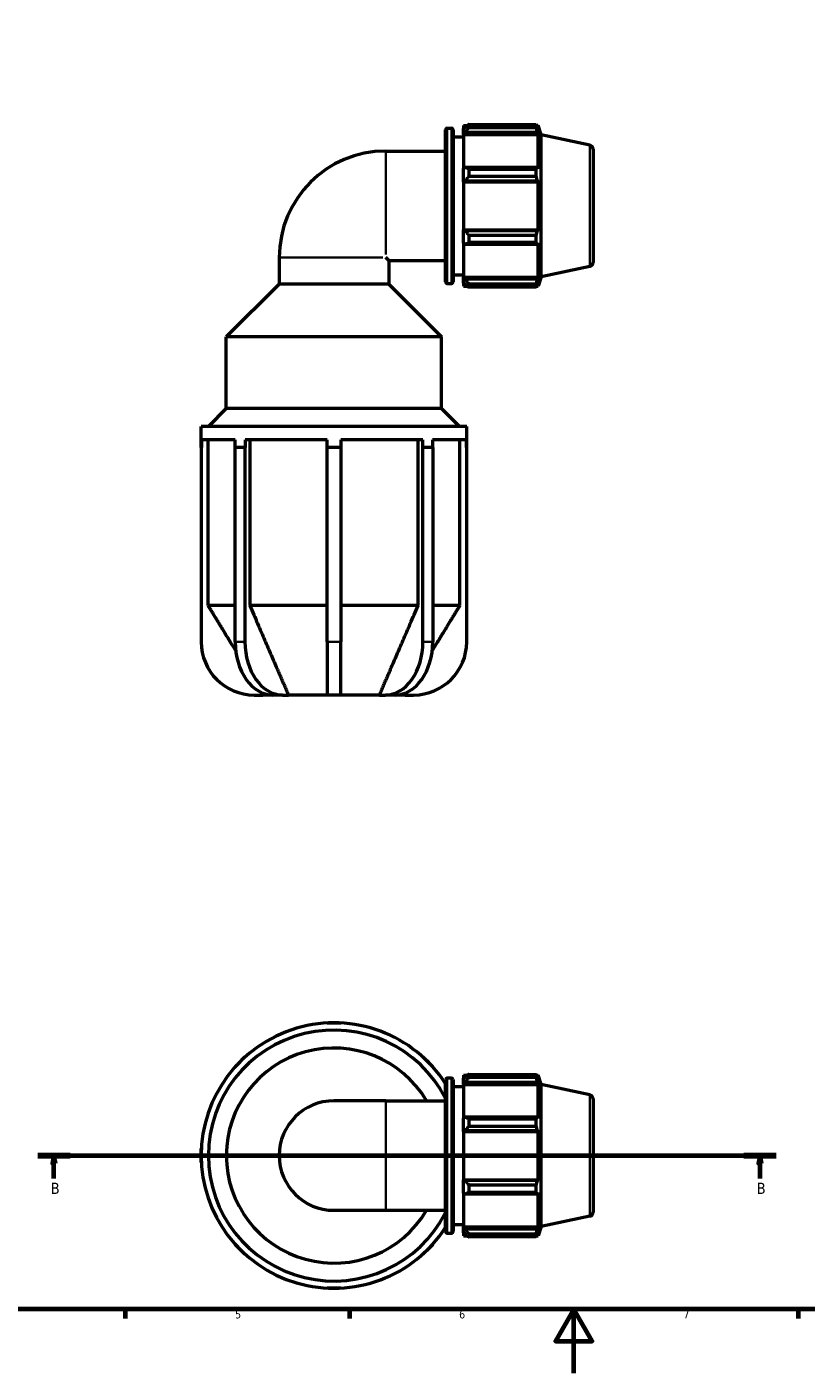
# Model space of a CAD drawing. Header units: millimetres. Extents: x 0 to 931, y 0 to 842.
# Tile 2 of 6: x 250 to 493, y 0 to 421. Entities that reach past the tile are written whole.
import ezdxf

# ---------------------------------------------------------------- set-up
doc = ezdxf.new("R2010")
doc.units = ezdxf.units.MM
doc.linetypes.add('CHAIN', pattern=[0.7087, 0.4724, -0.0591, 0.1181, -0.0591])
for name, color, linetype, lineweight in [('Border (ISO)', 7, 'Continuous', 70), ('Section Line (ISO)', 7, 'CHAIN', 70), ('Visible (ISO)', 7, 'Continuous', 50), ('Visible Narrow (ISO)', 7, 'Continuous', 35)]:
    doc.layers.add(name, color=color, linetype=linetype, lineweight=lineweight)
doc.styles.add('Label Text (ISO)', font='tahoma.ttf')
doc.styles.add('Note Text (ISO)', font='tahoma.ttf')

# ---------------------------------------------------------------- blocks, each defined once
blk = doc.blocks.new('Borders Default Border')
at = {"layer": 'Border (ISO)'}
for p, q in [((280.33, 20), (280.33, 17.1)), ((350.42, 20), (350.42, 17.1)), ((490.58, 20), (490.58, 17.1))]:
    blk.add_line(p, q, dxfattribs=at)
at = {"layer": 'Border (ISO)', "flags": 128}
for points in [[(20, 20), (20, 574), (821, 574), (821, 20), (20, 20)], [(420.5, 0), (420.5, 20), (414.73, 10), (426.27, 10), (420.5, 20)]]:
    blk.add_lwpolyline(points, dxfattribs=at)
at = {"layer": 'Border (ISO)', "color": 232, "true_color": 0xca0064, "char_height": 2.5, "attachment_point": 7, "style": 'Note Text (ISO)'}
for s, insert in [('5', (314.64, 17.05)), ('6', (384.66, 17.05)), ('7', (454.77, 17.1))]:
    blk.add_mtext(s, dxfattribs=dict(at, insert=insert))
blk = doc.blocks.new('2dTransSection0')
at = {"layer": 'Section Line (ISO)', "linetype": 'CHAIN'}
blk.add_line((252.95, 68.03), (483.77, 68.03), dxfattribs=at)
at = {"layer": 'Section Line (ISO)', "linetype": 'Continuous', "lineweight": 140}
for p, q in [((252.95, 68.03), (263.11, 68.03)), ((473.61, 68.03), (483.77, 68.03))]:
    blk.add_line(p, q, dxfattribs=at)
at = {"layer": 'Section Line (ISO)', "linetype": 'Continuous'}
for p, q in [((258.03, 68.03), (257.53, 65.53)), ((258.03, 65.53), (258.03, 68.03)), ((258.53, 65.53), (258.03, 68.03)), ((478.69, 68.03), (478.19, 65.53)), ((478.69, 65.53), (478.69, 68.03)), ((479.19, 65.53), (478.69, 68.03)), ((257.53, 65.53), (258.53, 65.53)), ((258.03, 60.9), (258.03, 65.53)), ((478.19, 65.53), (479.19, 65.53)), ((478.69, 60.9), (478.69, 65.53))]:
    blk.add_line(p, q, dxfattribs=at)
at = {"layer": 'Section Line (ISO)', "linetype": 'Continuous', "flags": 128}
for points in [[(258.53, 65.53), (258.03, 68.03), (257.53, 65.53), (258.53, 65.53)], [(479.19, 65.53), (478.69, 68.03), (478.19, 65.53), (479.19, 65.53)]]:
    blk.add_lwpolyline(points, dxfattribs=at)
at = {"layer": 'Section Line (ISO)'}
for points in [[(258.53, 65.53), (258.03, 68.03), (257.53, 65.53), (258.53, 65.53)], [(479.19, 65.53), (478.69, 68.03), (478.19, 65.53), (479.19, 65.53)]]:
    blk.add_solid(points, dxfattribs=at)
at = {"layer": 'Section Line (ISO)', "char_height": 3.5, "attachment_point": 7, "style": 'Label Text (ISO)'}
for insert in [(256.97, 56.03), (477.62, 56.03)]:
    blk.add_mtext('B', dxfattribs=dict(at, insert=insert))

msp = doc.modelspace()

# ---------------------------------------------------------------- linework, layer by layer
at = {"layer": 'Visible (ISO)'}
for p, q in [((380.4423, 341.2729), (380.4423, 388.8729)), ((380.9423, 389.3729), (382.2566, 389.3729)), ((382.7566, 388.8729), (382.7566, 341.2729)), ((386.0312, 390.1829), (386.0312, 389.2782)), ((386.0312, 390.1829), (387.1806, 390.1829)), ((386.5712, 389.7932), (386.0312, 389.2782)), ((386.0312, 387.5852), (386.0312, 389.2782)), ((386.0312, 387.5852), (386.5712, 388.0642)), ((386.0312, 387.3457), (386.0312, 387.5852)), ((386.0312, 387.3457), (386.0312, 376.7921)), ((386.0312, 387.3457), (409.3836, 387.3457)), ((386.5712, 388.0642), (409.1204, 388.0642)), ((387.6512, 390.478), (387.6512, 389.5016)), ((387.6512, 390.478), (408.7695, 390.478)), ((408.7695, 389.5016), (387.6512, 389.5016)), ((408.7695, 389.5016), (408.7695, 390.478)), ((408.9224, 390.1829), (409.3836, 390.1829)), ((409.3836, 389.0207), (409.1204, 389.7932)), ((409.1204, 388.0642), (409.3836, 387.3457)), ((409.3836, 389.0207), (409.3836, 390.1829)), ((410.3312, 387.2663), (409.3836, 390.1829)), ((409.3836, 376.6674), (409.3836, 387.3457)), ((382.7566, 386.6729), (386.0312, 386.6729)), ((410.3312, 342.8795), (410.3312, 387.2663)), ((425.5411, 384.0334), (410.3312, 387.2663)), ((361.7312, 382.1919), (380.4423, 382.1919)), ((426.5312, 382.8107), (426.5312, 347.3351)), ((386.5712, 377.0414), (386.0312, 376.7921)), ((386.0312, 372.7048), (386.0312, 376.7921)), ((409.1204, 377.0414), (386.5712, 377.0414)), ((387.6512, 376.5724), (387.6512, 374.2153)), ((387.6512, 376.5724), (408.7695, 376.5724)), ((408.7695, 374.2153), (408.7695, 376.5724)), ((409.3836, 376.6674), (409.1204, 377.0414)), ((386.0312, 372.7048), (386.5712, 372.8672)), ((386.0312, 372.6236), (386.0312, 372.7048)), ((386.0312, 372.6236), (386.0312, 357.5222)), ((386.0312, 372.6236), (409.3836, 372.6236)), ((386.5712, 372.8672), (409.1204, 372.8672)), ((408.7695, 374.2153), (387.6512, 374.2153)), ((409.1204, 372.8672), (409.3836, 372.6236)), ((409.3836, 357.5222), (409.3836, 372.6236)), ((386.0312, 357.441), (386.0312, 357.5222)), ((386.0312, 357.5222), (409.3836, 357.5222)), ((386.5712, 357.2786), (386.0312, 357.441)), ((386.0312, 353.3537), (386.0312, 357.441)), ((409.1204, 357.2786), (386.5712, 357.2786)), ((387.6512, 355.9305), (387.6512, 353.5734)), ((387.6512, 355.9305), (408.7695, 355.9305)), ((408.7695, 353.5734), (408.7695, 355.9305)), ((409.3836, 357.5222), (409.1204, 357.2786)), ((386.0312, 353.3537), (386.5712, 353.1044)), ((386.0312, 353.3537), (386.0312, 342.8001)), ((386.5712, 353.1044), (409.1204, 353.1044)), ((408.7695, 353.5734), (387.6512, 353.5734)), ((409.1204, 353.1044), (409.3836, 353.4784)), ((409.3836, 342.8001), (409.3836, 353.4784)), ((328.4122, 348.8729), (328.4122, 340.5929)), ((362.6502, 347.9539), (361.7312, 348.8729)), ((362.6502, 347.9539), (362.6502, 340.5929)), ((362.6502, 347.9539), (380.4423, 347.9539)), ((425.5411, 346.1124), (410.3312, 342.8795)), ((382.7566, 343.4729), (386.0312, 343.4729)), ((386.0312, 342.5606), (386.0312, 342.8001)), ((386.0312, 342.8001), (409.3836, 342.8001)), ((386.0312, 340.8676), (386.0312, 342.5606)), ((386.5712, 342.0816), (386.0312, 342.5606)), ((409.1204, 342.0816), (386.5712, 342.0816)), ((409.3836, 342.8001), (409.1204, 342.0816)), ((409.1204, 340.3526), (409.3836, 341.1251)), ((410.3312, 342.8795), (409.3836, 339.9629)), ((409.3836, 339.9629), (409.3836, 341.1251)), ((328.4122, 340.5929), (311.8922, 324.0729)), ((362.6502, 340.5929), (328.4122, 340.5929)), ((362.6502, 340.5929), (379.1702, 324.0729)), ((380.9423, 340.7729), (382.2566, 340.7729)), ((386.0312, 340.8676), (386.5712, 340.3526)), ((386.0312, 340.8676), (386.0312, 339.9629)), ((386.0312, 339.9629), (387.1806, 339.9629)), ((387.6512, 340.6442), (387.6512, 339.6678)), ((387.6512, 340.6442), (408.7695, 340.6442)), ((408.7695, 339.6678), (387.6512, 339.6678)), ((408.7695, 339.6678), (408.7695, 340.6442)), ((408.9224, 339.9629), (409.3836, 339.9629)), ((379.1702, 324.0729), (311.8922, 324.0729)), ((311.8922, 301.6729), (311.8922, 324.0729)), ((379.1702, 301.6729), (379.1702, 324.0729)), ((311.8922, 301.6729), (306.2922, 296.0729)), ((379.1702, 301.6729), (311.8922, 301.6729)), ((379.1702, 301.6729), (384.7702, 296.0729)), ((387.0312, 296.0729), (304.0312, 296.0729)), ((304.0312, 289.4329), (304.0312, 296.0729)), ((387.0312, 289.4329), (387.0312, 296.0729)), ((304.0875, 291.9229), (304.0875, 289.4329)), ((314.6987, 291.9229), (304.0875, 291.9229)), ((306.1654, 291.9229), (306.1654, 240.0729)), ((314.6987, 289.4329), (314.6987, 291.9229)), ((317.7534, 291.9229), (317.7534, 289.4329)), ((343.3712, 291.9229), (317.7534, 291.9229)), ((319.2228, 291.9229), (319.2228, 240.0729)), ((343.3712, 289.4329), (343.3712, 291.9229)), ((347.6912, 291.9229), (347.6912, 289.4329)), ((373.309, 291.9229), (347.6912, 291.9229)), ((371.8397, 240.0729), (371.8397, 291.9229)), ((373.309, 289.4329), (373.309, 291.9229)), ((376.3637, 291.9229), (376.3637, 289.4329)), ((386.975, 291.9229), (376.3637, 291.9229)), ((384.897, 240.0729), (384.897, 291.9229)), ((386.975, 289.4329), (386.975, 291.9229)), ((304.0875, 289.4329), (304.0312, 289.4329)), ((304.0312, 289.4329), (304.0312, 228.6729)), ((316.1863, 289.4329), (314.6589, 289.4329)), ((314.6589, 228.6729), (314.6589, 289.4329)), ((317.7136, 289.4329), (316.1863, 289.4329)), ((317.7534, 289.4329), (317.7136, 289.4329)), ((317.7136, 289.4329), (317.7136, 228.6729)), ((345.5312, 289.4329), (343.3712, 289.4329)), ((343.3712, 228.6729), (343.3712, 289.4329)), ((347.6912, 289.4329), (345.5312, 289.4329)), ((347.6912, 289.4329), (347.6912, 228.6729)), ((373.3488, 289.4329), (373.309, 289.4329)), ((374.8762, 289.4329), (373.3488, 289.4329)), ((373.3488, 228.6729), (373.3488, 289.4329)), ((376.4035, 289.4329), (374.8762, 289.4329)), ((376.4035, 289.4329), (376.4035, 228.6729)), ((387.0312, 289.4329), (386.975, 289.4329)), ((387.0312, 228.6729), (387.0312, 289.4329)), ((314.6589, 240.0729), (306.1654, 240.0729)), ((343.3712, 240.0729), (319.2228, 240.0729)), ((371.8397, 240.0729), (347.6912, 240.0729)), ((384.897, 240.0729), (376.4035, 240.0729)), ((343.3712, 228.6729), (343.3712, 212.0729)), ((347.6912, 212.0729), (347.6912, 228.6729)), ((320.6312, 212.0729), (323.2758, 212.0729)), ((326.3969, 212.0729), (323.2758, 212.0729)), ((329.4516, 212.0729), (326.3969, 212.0729)), ((329.4516, 212.0729), (331.3216, 212.0729)), ((343.3712, 212.0729), (331.3216, 212.0729)), ((347.6912, 212.0729), (343.3712, 212.0729)), ((359.7408, 212.0729), (347.6912, 212.0729)), ((359.7408, 212.0729), (361.6108, 212.0729)), ((364.6655, 212.0729), (361.6108, 212.0729)), ((367.7867, 212.0729), (364.6655, 212.0729)), ((367.7867, 212.0729), (370.4312, 212.0729)), ((343.3712, 109.4725), (343.3712, 109.5288)), ((343.3712, 109.5288), (345.5312, 109.5288)), ((345.5312, 109.5288), (347.6912, 109.5288)), ((347.6912, 109.5288), (347.6912, 109.4725)), ((314.6589, 95.8464), (316.1863, 97.3737)), ((316.1863, 97.3737), (317.7136, 98.9011)), ((317.7136, 98.9011), (317.7534, 98.8613)), ((373.309, 98.8613), (373.3488, 98.9011)), ((373.3488, 98.9011), (374.8762, 97.3737)), ((374.8762, 97.3737), (376.4035, 95.8464)), ((314.6987, 95.8066), (314.6589, 95.8464)), ((376.4035, 95.8464), (376.3637, 95.8066)), ((386.0312, 93.1388), (386.0312, 92.2341)), ((386.0312, 93.1388), (387.1806, 93.1388)), ((386.5712, 92.7491), (386.0312, 92.2341)), ((387.6512, 93.4338), (387.6512, 92.4575)), ((387.6512, 93.4338), (408.7695, 93.4338)), ((408.7695, 92.4575), (408.7695, 93.4338)), ((408.9224, 93.1388), (409.3836, 93.1388)), ((409.3836, 91.9766), (409.1204, 92.7491)), ((409.3836, 91.9766), (409.3836, 93.1388)), ((410.3312, 90.2222), (409.3836, 93.1388)), ((380.4423, 44.2288), (380.4423, 91.8288)), ((380.9423, 92.3288), (382.2566, 92.3288)), ((382.7566, 91.8288), (382.7566, 44.2288)), ((382.7566, 89.6288), (386.0312, 89.6288)), ((386.0312, 90.5411), (386.0312, 92.2341)), ((386.0312, 90.5411), (386.5712, 91.0201)), ((386.0312, 90.3016), (386.0312, 90.5411)), ((386.0312, 90.3016), (386.0312, 79.748)), ((386.0312, 90.3016), (409.3836, 90.3016)), ((386.5712, 91.0201), (409.1204, 91.0201)), ((408.7695, 92.4575), (387.6512, 92.4575)), ((409.1204, 91.0201), (409.3836, 90.3016)), ((409.3836, 79.6233), (409.3836, 90.3016)), ((410.3312, 45.8354), (410.3312, 90.2222)), ((425.5411, 86.9892), (410.3312, 90.2222)), ((361.7312, 85.1478), (345.5312, 85.1478)), ((361.7312, 85.1478), (380.4423, 85.1478)), ((426.5312, 85.7666), (426.5312, 50.291)), ((386.5712, 79.9973), (386.0312, 79.748)), ((409.1204, 79.9973), (386.5712, 79.9973)), ((409.3836, 79.6233), (409.1204, 79.9973)), ((386.0312, 75.6607), (386.0312, 79.748)), ((386.0312, 75.6607), (386.5712, 75.8231)), ((386.5712, 75.8231), (409.1204, 75.8231)), ((387.6512, 79.5282), (387.6512, 77.1712)), ((387.6512, 79.5282), (408.7695, 79.5282)), ((408.7695, 77.1712), (387.6512, 77.1712)), ((408.7695, 77.1712), (408.7695, 79.5282)), ((409.1204, 75.8231), (409.3836, 75.5795)), ((386.0312, 75.5795), (386.0312, 75.6607)), ((386.0312, 75.5795), (386.0312, 60.4781)), ((386.0312, 75.5795), (409.3836, 75.5795)), ((409.3836, 60.4781), (409.3836, 75.5795)), ((304.0312, 68.0288), (304.0312, 70.1888)), ((304.0312, 70.1888), (304.0875, 70.1888)), ((304.0312, 65.8688), (304.0312, 68.0288)), ((304.0875, 65.8688), (304.0312, 65.8688)), ((386.0312, 60.3969), (386.0312, 60.4781)), ((386.0312, 60.4781), (409.3836, 60.4781)), ((386.0312, 56.3096), (386.0312, 60.3969)), ((386.5712, 60.2345), (386.0312, 60.3969)), ((409.1204, 60.2345), (386.5712, 60.2345)), ((409.3836, 60.4781), (409.1204, 60.2345)), ((386.0312, 56.3096), (386.0312, 45.7559)), ((386.0312, 56.3096), (386.5712, 56.0603)), ((386.5712, 56.0603), (409.1204, 56.0603)), ((387.6512, 58.8864), (387.6512, 56.5293)), ((387.6512, 58.8864), (408.7695, 58.8864)), ((408.7695, 56.5293), (387.6512, 56.5293)), ((408.7695, 56.5293), (408.7695, 58.8864)), ((409.1204, 56.0603), (409.3836, 56.4343)), ((409.3836, 45.7559), (409.3836, 56.4343)), ((345.5312, 50.9098), (361.7312, 50.9098)), ((361.7312, 50.9098), (380.4423, 50.9098)), ((382.7566, 46.4288), (386.0312, 46.4288)), ((425.5411, 49.0683), (410.3312, 45.8354)), ((380.9423, 43.7288), (382.2566, 43.7288)), ((386.0312, 45.5165), (386.0312, 45.7559)), ((386.0312, 45.7559), (409.3836, 45.7559)), ((386.0312, 43.8235), (386.0312, 45.5165)), ((386.5712, 45.0375), (386.0312, 45.5165)), ((386.0312, 43.8235), (386.0312, 42.9188)), ((386.0312, 43.8235), (386.5712, 43.3084)), ((386.0312, 42.9188), (387.1806, 42.9188)), ((409.1204, 45.0375), (386.5712, 45.0375)), ((387.6512, 43.6001), (387.6512, 42.6237)), ((387.6512, 43.6001), (408.7695, 43.6001)), ((408.7695, 42.6237), (387.6512, 42.6237)), ((408.7695, 42.6237), (408.7695, 43.6001)), ((408.9224, 42.9188), (409.3836, 42.9188)), ((409.3836, 45.7559), (409.1204, 45.0375)), ((409.1204, 43.3084), (409.3836, 44.081)), ((410.3312, 45.8354), (409.3836, 42.9188)), ((409.3836, 42.9188), (409.3836, 44.081)), ((314.6589, 40.2112), (314.6987, 40.251)), ((316.1863, 38.6839), (314.6589, 40.2112)), ((317.7136, 37.1565), (316.1863, 38.6839)), ((374.8762, 38.6839), (373.3488, 37.1565)), ((376.4035, 40.2112), (374.8762, 38.6839)), ((376.3637, 40.251), (376.4035, 40.2112)), ((317.7534, 37.1963), (317.7136, 37.1565)), ((373.3488, 37.1565), (373.309, 37.1963)), ((343.3712, 26.5288), (343.3712, 26.585)), ((345.5312, 26.5288), (343.3712, 26.5288)), ((347.6912, 26.5288), (345.5312, 26.5288)), ((347.6912, 26.585), (347.6912, 26.5288))]:
    msp.add_line(p, q, dxfattribs=at)
for centre, radius, start, end in [((380.9423, 388.8729), 0.5, 90, 180), ((382.2566, 388.8729), 0.5, 0, 90), ((425.2812, 382.8107), 1.25, 0, 78), ((361.7312, 348.8729), 33.319, 90, 180), ((425.2812, 347.3351), 1.25, 282, 0), ((380.9423, 341.2729), 0.5, 180, 270), ((382.2566, 341.2729), 0.5, 270, 0), ((320.6312, 228.6729), 16.6, 180, 270), ((370.4312, 228.6729), 16.6, 270, 0), ((345.5312, 68.0288), 41.5, 32.729722, 327.270278), ((345.5312, 68.0288), 39.239, 27.163991, 332.836009), ((345.5312, 68.0288), 33.639, 30.590797, 329.409203), ((380.9423, 91.8288), 0.5, 90, 180), ((382.2566, 91.8288), 0.5, 0, 90), ((345.5312, 68.0288), 17.119, 90, 270), ((425.2812, 85.7666), 1.25, 0, 78), ((425.2812, 50.291), 1.25, 282, 0), ((380.9423, 44.2288), 0.5, 180, 270), ((382.2566, 44.2288), 0.5, 270, 0)]:
    msp.add_arc(centre, radius, start, end, dxfattribs=at)
for centre, start_param, end_param in [((326.3969, 228.6729), 4.71238898, 6.28318531), ((329.4516, 228.6729), 4.71238898, 6.28318531), ((361.6108, 228.6729), 0, 1.57079633), ((364.6655, 228.6729), 0, 1.57079633)]:
    msp.add_ellipse(centre, major_axis=(0, -16.6), ratio=0.70710678, start_param=start_param, end_param=end_param, dxfattribs=at)
for points, weights in [([(387.6512, 390.478), (387.0896, 390.1286), (386.5712, 389.7932)], [1.01512586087, 1.0107903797, 1.00565180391]), ([(386.5712, 388.0642), (387.0896, 388.7682), (387.6512, 389.5016)], [1.00565180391, 1.0107903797, 1.01512586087]), ([(408.7695, 390.478), (408.9519, 390.1286), (409.1204, 389.7932)], [1, 1.00216960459, 1.00352404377]), ([(409.1204, 388.0642), (408.9519, 388.7682), (408.7695, 389.5016)], [1.00352404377, 1.00216960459, 1]), ([(387.6512, 376.5724), (387.0896, 376.8117), (386.5712, 377.0414)], [1.01512586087, 1.0107903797, 1.00565180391]), ([(408.7695, 376.5724), (408.9519, 376.8117), (409.1204, 377.0414)], [1, 1.00216960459, 1.00352404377]), ([(386.5712, 372.8672), (387.0896, 373.5275), (387.6512, 374.2153)], [1.00565180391, 1.0107903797, 1.01512586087]), ([(409.1204, 372.8672), (408.9519, 373.5275), (408.7695, 374.2153)], [1.00352404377, 1.00216960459, 1]), ([(387.6512, 355.9305), (387.0896, 356.6183), (386.5712, 357.2786)], [1.01512586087, 1.0107903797, 1.00565180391]), ([(408.7695, 355.9305), (408.9519, 356.6183), (409.1204, 357.2786)], [1, 1.00216960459, 1.00352404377]), ([(386.5712, 353.1044), (387.0896, 353.3341), (387.6512, 353.5734)], [1.00565180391, 1.0107903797, 1.01512586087]), ([(409.1204, 353.1044), (408.9519, 353.3341), (408.7695, 353.5734)], [1.00352404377, 1.00216960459, 1]), ([(387.6512, 340.6442), (387.0896, 341.3775), (386.5712, 342.0816)], [1.01512586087, 1.0107903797, 1.00565180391]), ([(408.7695, 340.6442), (408.9519, 341.3775), (409.1204, 342.0816)], [1, 1.00216960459, 1.00352404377]), ([(386.5712, 340.3526), (387.0896, 340.0172), (387.6512, 339.6678)], [1.00565180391, 1.0107903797, 1.01512586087]), ([(409.1204, 340.3526), (408.9519, 340.0172), (408.7695, 339.6678)], [1.00352404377, 1.00216960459, 1]), ([(306.1654, 240.0729), (311.0281, 232.1062), (314.8248, 225.892)], [1, 1.01772796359, 1.0200132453]), ([(319.2228, 240.0729), (326.943, 222.1855), (331.3216, 212.0729)], [1, 1.04070286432, 1]), ([(359.7408, 212.0729), (364.1194, 222.1855), (371.8397, 240.0729)], [1, 1.04070286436, 1]), ([(376.2376, 225.892), (380.0343, 232.1062), (384.897, 240.0729)], [1.02001324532, 1.01772796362, 1]), ([(322.7817, 212.8798), (323.0314, 212.4719), (323.2758, 212.0729)], [1.00297397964, 1.00154568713, 1]), ([(367.7867, 212.0729), (368.031, 212.4719), (368.2807, 212.8798)], [1, 1.00154568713, 1.00297397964]), ([(387.6512, 93.4338), (387.0896, 93.0845), (386.5712, 92.7491)], [1.01512586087, 1.0107903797, 1.00565180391]), ([(408.7695, 93.4338), (408.9519, 93.0845), (409.1204, 92.7491)], [1, 1.00216960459, 1.00352404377]), ([(386.5712, 91.0201), (387.0896, 91.7241), (387.6512, 92.4575)], [1.00565180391, 1.0107903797, 1.01512586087]), ([(409.1204, 91.0201), (408.9519, 91.7241), (408.7695, 92.4575)], [1.00352404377, 1.00216960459, 1]), ([(387.6512, 79.5282), (387.0896, 79.7676), (386.5712, 79.9973)], [1.01512586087, 1.0107903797, 1.00565180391]), ([(408.7695, 79.5282), (408.9519, 79.7676), (409.1204, 79.9973)], [1, 1.00216960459, 1.00352404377]), ([(386.5712, 75.8231), (387.0896, 76.4834), (387.6512, 77.1712)], [1.00565180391, 1.0107903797, 1.01512586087]), ([(409.1204, 75.8231), (408.9519, 76.4834), (408.7695, 77.1712)], [1.00352404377, 1.00216960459, 1]), ([(387.6512, 58.8864), (387.0896, 59.5742), (386.5712, 60.2345)], [1.01512586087, 1.0107903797, 1.00565180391]), ([(408.7695, 58.8864), (408.9519, 59.5742), (409.1204, 60.2345)], [1, 1.00216960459, 1.00352404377]), ([(386.5712, 56.0603), (387.0896, 56.29), (387.6512, 56.5293)], [1.00565180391, 1.0107903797, 1.01512586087]), ([(409.1204, 56.0603), (408.9519, 56.29), (408.7695, 56.5293)], [1.00352404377, 1.00216960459, 1]), ([(387.6512, 43.6001), (387.0896, 44.3334), (386.5712, 45.0375)], [1.01512586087, 1.0107903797, 1.00565180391]), ([(386.5712, 43.3084), (387.0896, 42.9731), (387.6512, 42.6237)], [1.00565180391, 1.0107903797, 1.01512586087]), ([(408.7695, 43.6001), (408.9519, 44.3334), (409.1204, 45.0375)], [1, 1.00216960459, 1.00352404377]), ([(409.1204, 43.3084), (408.9519, 42.9731), (408.7695, 42.6237)], [1.00352404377, 1.00216960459, 1])]:
    msp.add_rational_spline(points, weights, degree=2, dxfattribs=at)
at = {"layer": 'Visible Narrow (ISO)'}
for p, q in [((380.9423, 389.0737), (380.9423, 341.0721)), ((382.2566, 341.0721), (382.2566, 389.0737)), ((425.5411, 346.3459), (425.5411, 383.7999)), ((361.7312, 382.0229), (361.7312, 349.8084)), ((328.5812, 348.8729), (360.7957, 348.8729)), ((317.5609, 228.6729), (314.8117, 228.6729)), ((347.4752, 228.6729), (343.5872, 228.6729)), ((376.2508, 228.6729), (373.5015, 228.6729)), ((380.9423, 92.0296), (380.9423, 44.028)), ((382.2566, 44.028), (382.2566, 92.0296)), ((361.7312, 84.937), (361.7312, 51.1206)), ((425.5411, 49.3018), (425.5411, 86.7558))]:
    msp.add_line(p, q, dxfattribs=at)

# ---------------------------------------------------------------- block references
msp.add_blockref('Borders Default Border', (0, 0))
at = {"layer": 'Section Line (ISO)'}
msp.add_blockref('2dTransSection0', (0, 0), dxfattribs=at)

doc.saveas('drawing.dxf')
